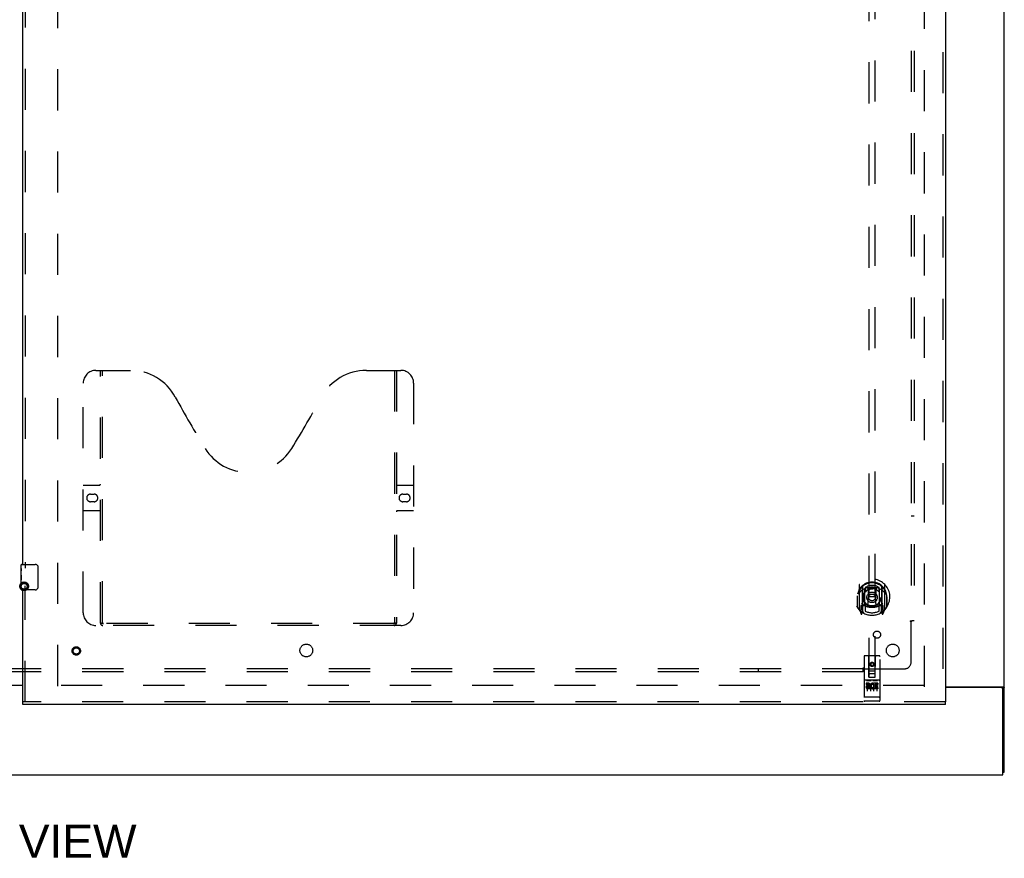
# Model space of a CAD drawing. Header units: inches. Extents: x 0 to 293, y 0 to 190.
# Tile 5 of 71: x 102 to 140, y 51 to 84. Entities that reach past the tile are written whole.
import ezdxf

# ---------------------------------------------------------------- set-up
doc = ezdxf.new("R2010")
doc.units = ezdxf.units.IN
doc.header["$LTSCALE"] = 16.12069
doc.header["$MEASUREMENT"] = 0
doc.linetypes.add('HIDDEN', pattern=[0.2, 0.1, -0.1])
doc.layers.get('0').update_dxf_attribs({"linetype": 'CONTINUOUS'})
for name, color, linetype in [('DEFAULT_2', 8, 'HIDDEN'), ('DIMENSIONS', 7, 'CONTINUOUS'), ('RIGHTHAND_DOOR_ASSEMBLY', 7, 'CONTINUOUS'), ('SUBPANEL', 7, 'CONTINUOUS')]:
    doc.layers.add(name, color=color, linetype=linetype)
doc.styles.get("Standard").update_dxf_attribs({"font": 'arial.ttf'})

msp = doc.modelspace()

# ---------------------------------------------------------------- linework, layer by layer
at = {"color": 3, "linetype": 'Continuous'}
for p, q in [((140.183, 54.363), (140.183, 140.155)), ((100.371, 57.774), (101.683, 57.774)), ((101.683, 57.759), (100.371, 57.759)), ((137.871, 57.707), (140.143, 57.707)), ((140.071, 57.676), (137.871, 57.676)), ((140.131, 54.259), (140.131, 57.616)), ((62.485, 54.259), (140.131, 54.259))]:
    msp.add_line(p, q, dxfattribs=at)
at = {"color": 7, "linetype": 'Continuous'}
for p, q in [((140.079, 57.677), (140.183, 57.677)), ((140.131, 54.363), (140.183, 54.363))]:
    msp.add_line(p, q, dxfattribs=at)
for points in [[(140.061, 57.707), (140.061, 57.706), (140.061, 57.704), (140.061, 57.703), (140.061, 57.701), (140.062, 57.699), (140.062, 57.697), (140.064, 57.696), (140.065, 57.694), (140.066, 57.693), (140.068, 57.691), (140.07, 57.69), (140.071, 57.688), (140.073, 57.687), (140.074, 57.686), (140.076, 57.684), (140.077, 57.683), (140.078, 57.681), (140.079, 57.68)], [(140.079, 57.68), (140.079, 57.678), (140.079, 57.677)]]:
    msp.add_lwpolyline(points, dxfattribs=at)
at = {"color": 3, "linetype": 'Continuous'}
for points in [[(140.143, 57.707), (140.145, 57.706), (140.147, 57.704), (140.149, 57.703), (140.152, 57.701), (140.155, 57.699), (140.158, 57.698), (140.164, 57.695)], [(140.164, 57.695), (140.166, 57.694), (140.169, 57.692), (140.172, 57.691), (140.174, 57.689), (140.176, 57.687), (140.179, 57.686), (140.18, 57.684), (140.181, 57.682), (140.182, 57.681), (140.183, 57.679), (140.183, 57.678), (140.183, 57.677)]]:
    msp.add_lwpolyline(points, dxfattribs=at)
msp.add_arc((140.071, 57.616), 0.06, 0, 90, dxfattribs=at)
at = {"layer": 'DEFAULT_2', "color": 8, "linetype": 'HIDDEN'}
for p, q in [((103.058, 57.738), (103.058, 136.78)), ((137.058, 57.707), (137.058, 136.811)), ((137.044, 57.759), (102.954, 57.759))]:
    msp.add_line(p, q, dxfattribs=at)
for radius in [0.169, 0.124, 0.114]:
    msp.add_circle((101.742, 61.649), radius, dxfattribs=at)
at = {"layer": 'RIGHTHAND_DOOR_ASSEMBLY', "color": 8, "linetype": 'HIDDEN'}
for p, q in [((137.767, 137.405), (137.767, 57.113)), ((134.871, 95.088), (134.871, 58.087)), ((135.121, 58.087), (135.121, 95.088)), ((101.787, 85.164), (101.787, 62.354)), ((104.557, 70.113), (105.912, 70.113)), ((104.732, 60.203), (104.732, 70.113)), ((104.812, 60.233), (104.812, 70.113)), ((115.162, 70.113), (116.517, 70.113)), ((116.262, 70.113), (116.262, 60.233)), ((116.342, 70.113), (116.342, 60.203)), ((104.057, 60.613), (104.057, 69.613)), ((117.017, 69.613), (117.017, 60.613)), ((104.057, 65.613), (104.692, 65.613)), ((104.344, 65.263), (104.481, 65.263)), ((116.382, 65.613), (117.017, 65.613)), ((116.594, 65.263), (116.731, 65.263)), ((104.481, 64.963), (104.344, 64.963)), ((116.731, 64.963), (116.594, 64.963)), ((104.692, 64.613), (104.057, 64.613)), ((117.017, 64.613), (116.382, 64.613)), ((101.787, 57.113), (101.787, 61.664)), ((134.496, 61.714), (134.496, 60.747)), ((134.613, 61.661), (134.613, 60.644)), ((134.621, 61.636), (134.621, 60.633)), ((134.713, 60.913), (134.713, 61.544)), ((134.721, 61.596), (134.721, 61.493)), ((134.833, 61.57), (134.863, 61.231)), ((135.159, 61.57), (135.128, 61.231)), ((135.271, 61.493), (135.271, 61.596)), ((135.278, 61.544), (135.278, 60.913)), ((135.371, 61.636), (135.371, 60.633)), ((135.378, 61.661), (135.378, 60.644)), ((135.496, 60.747), (135.496, 61.714)), ((134.413, 61.231), (134.428, 61.231)), ((134.413, 61.231), (134.413, 60.842)), ((134.421, 61.277), (134.421, 61.28)), ((134.421, 60.82), (134.421, 61.277)), ((134.833, 60.887), (134.863, 61.231)), ((135.128, 61.231), (134.863, 61.231)), ((135.159, 60.887), (135.128, 61.231)), ((135.578, 61.231), (135.563, 61.231)), ((135.571, 61.277), (135.571, 61.28)), ((135.571, 60.82), (135.571, 61.277)), ((135.578, 61.231), (135.578, 60.842)), ((134.5, 60.736), (134.571, 60.561)), ((134.613, 60.902), (134.553, 60.902)), ((134.553, 60.902), (134.553, 60.752)), ((134.553, 60.752), (134.621, 60.752)), ((134.591, 60.805), (134.562, 60.759)), ((134.592, 60.641), (134.596, 60.638)), ((134.599, 60.564), (134.613, 60.644)), ((134.691, 60.583), (134.621, 60.692)), ((134.623, 60.865), (134.623, 60.657)), ((134.713, 60.903), (134.641, 60.903)), ((134.709, 60.885), (134.643, 60.885)), ((134.721, 60.932), (134.721, 60.679)), ((135.271, 60.679), (135.271, 60.932)), ((135.351, 60.903), (135.278, 60.903)), ((135.348, 60.885), (135.283, 60.885)), ((135.371, 60.692), (135.301, 60.583)), ((135.368, 60.657), (135.368, 60.865)), ((135.371, 60.752), (135.438, 60.752)), ((135.438, 60.902), (135.378, 60.902)), ((135.378, 60.644), (135.393, 60.564)), ((135.399, 60.641), (135.4, 60.641)), ((135.4, 60.641), (135.4, 60.641)), ((135.4, 60.641), (135.4, 60.641)), ((135.43, 60.759), (135.401, 60.805)), ((135.421, 60.561), (135.492, 60.736)), ((135.438, 60.752), (135.438, 60.902)), ((116.517, 60.113), (104.557, 60.113)), ((116.259, 60.193), (104.816, 60.193)), ((134.683, 58.897), (134.683, 57.172)), ((135.278, 58.927), (134.713, 58.927)), ((134.869, 58.087), (134.866, 58.897)), ((135.122, 58.087), (135.126, 58.897)), ((135.308, 57.172), (135.308, 58.897)), ((134.868, 58.337), (135.123, 58.337)), ((134.996, 58.659), (134.933, 58.623)), ((134.933, 58.623), (134.943, 58.617)), ((134.933, 58.623), (134.933, 58.551)), ((134.933, 58.551), (134.943, 58.557)), ((134.933, 58.551), (134.996, 58.515)), ((134.996, 58.648), (134.943, 58.617)), ((134.943, 58.617), (134.943, 58.557)), ((134.943, 58.557), (134.996, 58.526)), ((135.058, 58.623), (134.996, 58.659)), ((134.996, 58.659), (134.996, 58.648)), ((135.048, 58.617), (134.996, 58.648)), ((134.996, 58.526), (135.048, 58.557)), ((134.996, 58.515), (135.058, 58.551)), ((134.996, 58.515), (134.996, 58.526)), ((135.058, 58.623), (135.048, 58.617)), ((135.048, 58.557), (135.048, 58.617)), ((135.058, 58.551), (135.048, 58.557)), ((135.058, 58.551), (135.058, 58.623)), ((135.278, 57.97), (134.713, 57.97)), ((134.785, 57.954), (134.957, 57.954)), ((134.869, 58.087), (134.871, 58.087)), ((134.871, 58.087), (135.121, 58.087)), ((135.081, 58.212), (134.911, 58.212)), ((135.035, 57.954), (135.207, 57.954)), ((135.121, 58.087), (135.122, 58.087)), ((134.851, 57.848), (134.759, 57.848)), ((134.759, 57.848), (134.759, 57.805)), ((134.851, 57.805), (134.759, 57.805)), ((134.808, 57.839), (134.808, 57.533)), ((134.855, 57.762), (134.809, 57.762)), ((134.851, 57.721), (134.823, 57.721)), ((134.915, 57.677), (134.823, 57.677)), ((134.915, 57.634), (134.823, 57.634)), ((134.915, 57.677), (134.915, 57.634)), ((134.933, 57.839), (134.933, 57.533)), ((135.047, 57.683), (135.064, 57.643)), ((135.058, 57.839), (135.058, 57.533)), ((135.072, 57.812), (135.059, 57.794)), ((135.068, 57.837), (135.072, 57.835)), ((135.228, 57.848), (135.072, 57.848)), ((135.072, 57.848), (135.072, 57.835)), ((135.072, 57.812), (135.072, 57.634)), ((135.228, 57.634), (135.072, 57.634)), ((135.228, 57.805), (135.114, 57.805)), ((135.114, 57.805), (135.114, 57.762)), ((135.206, 57.762), (135.114, 57.762)), ((135.206, 57.719), (135.114, 57.719)), ((135.114, 57.719), (135.114, 57.677)), ((135.228, 57.677), (135.114, 57.677)), ((135.183, 57.839), (135.183, 57.533)), ((135.206, 57.762), (135.206, 57.719)), ((135.228, 57.848), (135.228, 57.805)), ((135.228, 57.677), (135.228, 57.634)), ((134.701, 57.3), (134.7, 57.3)), ((134.702, 57.3), (134.701, 57.3)), ((134.703, 57.3), (134.702, 57.3)), ((134.702, 57.3), (134.702, 57.3)), ((134.704, 57.3), (134.703, 57.3)), ((134.705, 57.3), (134.704, 57.3)), ((134.706, 57.3), (134.705, 57.3)), ((134.707, 57.3), (134.706, 57.3)), ((134.706, 57.3), (134.706, 57.3)), ((134.708, 57.3), (134.707, 57.3)), ((134.709, 57.3), (134.708, 57.3)), ((134.71, 57.3), (134.709, 57.3)), ((134.711, 57.3), (134.71, 57.3)), ((134.71, 57.3), (134.71, 57.3)), ((134.712, 57.3), (134.711, 57.3)), ((134.713, 57.3), (134.712, 57.3)), ((135.278, 57.3), (134.713, 57.3)), ((135.278, 57.3), (135.279, 57.3)), ((135.279, 57.3), (135.28, 57.3)), ((135.28, 57.3), (135.281, 57.3)), ((135.281, 57.3), (135.282, 57.3)), ((135.282, 57.3), (135.283, 57.3)), ((135.283, 57.3), (135.283, 57.3)), ((135.285, 57.3), (135.286, 57.3)), ((135.286, 57.3), (135.287, 57.3)), ((135.286, 57.3), (135.286, 57.3)), ((135.287, 57.3), (135.288, 57.3)), ((135.288, 57.3), (135.289, 57.3)), ((135.289, 57.3), (135.29, 57.3)), ((135.29, 57.3), (135.291, 57.3)), ((135.29, 57.3), (135.29, 57.3)), ((135.291, 57.3), (135.292, 57.3)), ((135.292, 57.3), (135.293, 57.301)), ((137.871, 57.113), (101.683, 57.113)), ((135.278, 57.142), (134.713, 57.142))]:
    msp.add_line(p, q, dxfattribs=at)
at = {"layer": 'RIGHTHAND_DOOR_ASSEMBLY', "color": 3, "linetype": 'Continuous'}
for p, q in [((137.871, 137.405), (137.871, 57.113)), ((101.683, 62.509), (101.683, 85.009)), ((101.683, 57.113), (101.683, 61.509)), ((137.871, 57.009), (101.683, 57.009))]:
    msp.add_line(p, q, dxfattribs=at)
at = {"layer": 'RIGHTHAND_DOOR_ASSEMBLY', "color": 7, "linetype": 'Continuous'}
for p, q in [((101.623, 62.349), (101.623, 62.494)), ((101.623, 62.091), (101.623, 62.348)), ((101.629, 62.292), (101.623, 62.292)), ((101.63, 62.124), (101.63, 62.261)), ((101.638, 62.509), (102.178, 62.509)), ((102.278, 62.409), (102.278, 61.609)), ((101.623, 62.124), (101.63, 62.124)), ((101.623, 61.524), (101.623, 62.088)), ((101.625, 62.062), (101.623, 62.062)), ((101.623, 61.93), (101.629, 61.93)), ((101.623, 61.894), (101.63, 61.894)), ((101.623, 61.831), (101.63, 61.831)), ((101.63, 61.663), (101.63, 61.894)), ((101.623, 61.663), (101.63, 61.663)), ((102.178, 61.509), (101.638, 61.509)), ((101.683, 57.009), (101.683, 57.113)), ((137.871, 57.009), (137.871, 57.113))]:
    msp.add_line(p, q, dxfattribs=at)
for points in [[(101.623, 62.349), (101.624, 62.345), (101.624, 62.34), (101.625, 62.335), (101.626, 62.322)], [(101.626, 62.322), (101.627, 62.314), (101.628, 62.306), (101.629, 62.297)], [(101.629, 62.297), (101.629, 62.288), (101.63, 62.279), (101.63, 62.27), (101.63, 62.261)], [(102.272, 62.445), (102.274, 62.44), (102.275, 62.434), (102.277, 62.428), (102.278, 62.422), (102.278, 62.415), (102.278, 62.409)], [(101.623, 62.091), (101.624, 62.083), (101.624, 62.074), (101.625, 62.064)], [(101.625, 62.064), (101.628, 62.03), (101.629, 62.018), (101.629, 62.005), (101.63, 61.993), (101.63, 61.98), (101.63, 61.967), (101.63, 61.954), (101.63, 61.942), (101.629, 61.929), (101.629, 61.917), (101.628, 61.905)], [(102.278, 61.609), (102.278, 61.603), (102.278, 61.597), (102.277, 61.591), (102.275, 61.585), (102.274, 61.579), (102.272, 61.573)]]:
    msp.add_lwpolyline(points, dxfattribs=at)
at = {"layer": 'RIGHTHAND_DOOR_ASSEMBLY', "color": 8, "linetype": 'HIDDEN'}
for points in [[(134.542, 61.446), (134.54, 61.444), (134.539, 61.443), (134.537, 61.442), (134.535, 61.44), (134.534, 61.439), (134.532, 61.437), (134.53, 61.435), (134.529, 61.434), (134.527, 61.432), (134.525, 61.43), (134.523, 61.428), (134.521, 61.426), (134.52, 61.424), (134.518, 61.422), (134.516, 61.419), (134.514, 61.417), (134.512, 61.415), (134.51, 61.412), (134.507, 61.409), (134.505, 61.407), (134.503, 61.404), (134.501, 61.401), (134.498, 61.398), (134.496, 61.395), (134.494, 61.391), (134.491, 61.388), (134.489, 61.384), (134.486, 61.38), (134.484, 61.377), (134.481, 61.373), (134.478, 61.368), (134.475, 61.364), (134.473, 61.359), (134.47, 61.354), (134.467, 61.349), (134.463, 61.344)], [(134.808, 61.587), (134.813, 61.589), (134.819, 61.59), (134.824, 61.592), (134.83, 61.593), (134.835, 61.594), (134.841, 61.596), (134.846, 61.597), (134.851, 61.598), (134.857, 61.599), (134.862, 61.6), (134.868, 61.601), (134.873, 61.602), (134.879, 61.603), (134.884, 61.604), (134.89, 61.605), (134.896, 61.606), (134.901, 61.607), (134.907, 61.607), (134.912, 61.608), (134.918, 61.609), (134.923, 61.609), (134.929, 61.61), (134.934, 61.61), (134.94, 61.611), (134.946, 61.611), (134.951, 61.612), (134.957, 61.612), (134.962, 61.612), (134.968, 61.613), (134.974, 61.613), (134.979, 61.613), (134.985, 61.613), (134.99, 61.613), (134.996, 61.613), (135.002, 61.613), (135.007, 61.613), (135.013, 61.613), (135.018, 61.613), (135.024, 61.613), (135.029, 61.612), (135.035, 61.612), (135.041, 61.612), (135.046, 61.611), (135.052, 61.611), (135.057, 61.61), (135.063, 61.61), (135.069, 61.609), (135.074, 61.609), (135.08, 61.608), (135.085, 61.607), (135.091, 61.607), (135.096, 61.606), (135.102, 61.605), (135.107, 61.604), (135.113, 61.603), (135.118, 61.602), (135.124, 61.601), (135.129, 61.6), (135.135, 61.599), (135.14, 61.598), (135.146, 61.597), (135.151, 61.596), (135.157, 61.594), (135.162, 61.593), (135.168, 61.592), (135.173, 61.59), (135.178, 61.589), (135.184, 61.587)], [(135.528, 61.344), (135.525, 61.349), (135.522, 61.354), (135.519, 61.359), (135.516, 61.364), (135.514, 61.368), (135.511, 61.372), (135.508, 61.377), (135.506, 61.38), (135.503, 61.384), (135.501, 61.388), (135.498, 61.391), (135.496, 61.395), (135.493, 61.398), (135.491, 61.401), (135.489, 61.404), (135.487, 61.407), (135.484, 61.409), (135.482, 61.412), (135.48, 61.415), (135.478, 61.417), (135.476, 61.419), (135.474, 61.422), (135.472, 61.424), (135.47, 61.426), (135.469, 61.428), (135.467, 61.43), (135.465, 61.432), (135.463, 61.434), (135.461, 61.435), (135.46, 61.437), (135.458, 61.439), (135.456, 61.44), (135.455, 61.442), (135.453, 61.443), (135.452, 61.444), (135.45, 61.446)], [(104.722, 60.233), (104.739, 60.222), (104.754, 60.213), (104.77, 60.205), (104.786, 60.198), (104.801, 60.195), (104.816, 60.193)], [(116.259, 60.193), (116.274, 60.195), (116.289, 60.198), (116.305, 60.205), (116.32, 60.213), (116.336, 60.222), (116.352, 60.233)], [(134.778, 57.952), (134.779, 57.953), (134.779, 57.953), (134.779, 57.953), (134.779, 57.953), (134.779, 57.953), (134.779, 57.953), (134.779, 57.953), (134.779, 57.953), (134.779, 57.953), (134.779, 57.953), (134.779, 57.953), (134.78, 57.953), (134.78, 57.953), (134.78, 57.953), (134.78, 57.953), (134.78, 57.953), (134.78, 57.953), (134.78, 57.953), (134.78, 57.953), (134.781, 57.953), (134.781, 57.953), (134.781, 57.953), (134.781, 57.953), (134.781, 57.953), (134.781, 57.953), (134.781, 57.953), (134.782, 57.953), (134.782, 57.953), (134.782, 57.953), (134.782, 57.954), (134.782, 57.954), (134.782, 57.954), (134.782, 57.954), (134.783, 57.954), (134.783, 57.954), (134.783, 57.954), (134.783, 57.954), (134.783, 57.954), (134.784, 57.954), (134.784, 57.954), (134.784, 57.954), (134.784, 57.954), (134.784, 57.954), (134.785, 57.954), (134.785, 57.954)], [(134.957, 57.954), (134.957, 57.954), (134.957, 57.954), (134.957, 57.954), (134.958, 57.954), (134.958, 57.954), (134.958, 57.954), (134.958, 57.954), (134.958, 57.954), (134.959, 57.954), (134.959, 57.954), (134.959, 57.954), (134.959, 57.954), (134.959, 57.954), (134.96, 57.954), (134.96, 57.954), (134.96, 57.954), (134.96, 57.953), (134.96, 57.953), (134.96, 57.953), (134.96, 57.953), (134.961, 57.953), (134.961, 57.953), (134.961, 57.953), (134.961, 57.953), (134.961, 57.953), (134.961, 57.953), (134.961, 57.953), (134.962, 57.953), (134.962, 57.953), (134.962, 57.953), (134.962, 57.953), (134.962, 57.953), (134.962, 57.953), (134.962, 57.953), (134.962, 57.953), (134.962, 57.953), (134.963, 57.953), (134.963, 57.953), (134.963, 57.953), (134.963, 57.953), (134.963, 57.953), (134.963, 57.953), (134.963, 57.953), (134.963, 57.953), (134.963, 57.953), (134.963, 57.952)], [(135.028, 57.952), (135.029, 57.953), (135.029, 57.953), (135.029, 57.953), (135.029, 57.953), (135.029, 57.953), (135.029, 57.953), (135.029, 57.953), (135.029, 57.953), (135.029, 57.953), (135.029, 57.953), (135.029, 57.953), (135.03, 57.953), (135.03, 57.953), (135.03, 57.953), (135.03, 57.953), (135.03, 57.953), (135.03, 57.953), (135.03, 57.953), (135.03, 57.953), (135.031, 57.953), (135.031, 57.953), (135.031, 57.953), (135.031, 57.953), (135.031, 57.953), (135.031, 57.953), (135.031, 57.953), (135.032, 57.953), (135.032, 57.953), (135.032, 57.953), (135.032, 57.954), (135.032, 57.954), (135.032, 57.954), (135.033, 57.954), (135.033, 57.954), (135.033, 57.954), (135.033, 57.954), (135.033, 57.954), (135.033, 57.954), (135.034, 57.954), (135.034, 57.954), (135.034, 57.954), (135.034, 57.954), (135.034, 57.954), (135.035, 57.954), (135.035, 57.954)], [(135.207, 57.954), (135.207, 57.954), (135.207, 57.954), (135.207, 57.954), (135.208, 57.954), (135.208, 57.954), (135.208, 57.954), (135.208, 57.954), (135.208, 57.954), (135.209, 57.954), (135.209, 57.954), (135.209, 57.954), (135.209, 57.954), (135.209, 57.954), (135.21, 57.954), (135.21, 57.954), (135.21, 57.954), (135.21, 57.953), (135.21, 57.953), (135.21, 57.953), (135.21, 57.953), (135.211, 57.953), (135.211, 57.953), (135.211, 57.953), (135.211, 57.953), (135.211, 57.953), (135.211, 57.953), (135.211, 57.953), (135.212, 57.953), (135.212, 57.953), (135.212, 57.953), (135.212, 57.953), (135.212, 57.953), (135.212, 57.953), (135.212, 57.953), (135.212, 57.953), (135.212, 57.953), (135.213, 57.953), (135.213, 57.953), (135.213, 57.953), (135.213, 57.953), (135.213, 57.953), (135.213, 57.953), (135.213, 57.953), (135.213, 57.953), (135.213, 57.953), (135.213, 57.952)], [(134.7, 57.3), (134.699, 57.301), (134.699, 57.301), (134.699, 57.301), (134.698, 57.301), (134.698, 57.301), (134.697, 57.301), (134.697, 57.301), (134.697, 57.301), (134.696, 57.301), (134.696, 57.301), (134.696, 57.301), (134.695, 57.301), (134.695, 57.301), (134.695, 57.301), (134.694, 57.301), (134.694, 57.301), (134.694, 57.302), (134.693, 57.302), (134.693, 57.302), (134.693, 57.302), (134.693, 57.302), (134.692, 57.302), (134.692, 57.302), (134.692, 57.302), (134.691, 57.302), (134.691, 57.302), (134.691, 57.302), (134.69, 57.302), (134.69, 57.302), (134.69, 57.302), (134.69, 57.303), (134.689, 57.303), (134.689, 57.303), (134.689, 57.303), (134.689, 57.303), (134.688, 57.303), (134.688, 57.303), (134.688, 57.303), (134.688, 57.303), (134.688, 57.303), (134.687, 57.303), (134.687, 57.304), (134.687, 57.304), (134.687, 57.304), (134.687, 57.304), (134.686, 57.304), (134.686, 57.304), (134.686, 57.304), (134.686, 57.304), (134.686, 57.304), (134.686, 57.304), (134.685, 57.304), (134.685, 57.305), (134.685, 57.305), (134.685, 57.305), (134.685, 57.305), (134.685, 57.305), (134.685, 57.305), (134.684, 57.305), (134.684, 57.305), (134.684, 57.305), (134.684, 57.305), (134.684, 57.306), (134.684, 57.306), (134.684, 57.306), (134.684, 57.306), (134.684, 57.306), (134.684, 57.306), (134.684, 57.306), (134.684, 57.306), (134.684, 57.306), (134.684, 57.307), (134.683, 57.307), (134.683, 57.307), (134.683, 57.307), (134.683, 57.307), (134.683, 57.307), (134.683, 57.307)], [(135.283, 57.3), (135.284, 57.3), (135.285, 57.3)], [(135.293, 57.301), (135.293, 57.301), (135.293, 57.301), (135.294, 57.301), (135.294, 57.301), (135.294, 57.301), (135.295, 57.301), (135.295, 57.301), (135.295, 57.301), (135.296, 57.301), (135.296, 57.301), (135.296, 57.301), (135.297, 57.301), (135.297, 57.301), (135.297, 57.301), (135.298, 57.301), (135.298, 57.302), (135.298, 57.302), (135.299, 57.302), (135.299, 57.302), (135.299, 57.302), (135.3, 57.302), (135.3, 57.302), (135.3, 57.302), (135.301, 57.302), (135.301, 57.302), (135.301, 57.302), (135.301, 57.302), (135.302, 57.302), (135.302, 57.302), (135.302, 57.303), (135.302, 57.303), (135.303, 57.303), (135.303, 57.303), (135.303, 57.303), (135.303, 57.303), (135.304, 57.303), (135.304, 57.303), (135.304, 57.303), (135.304, 57.303), (135.304, 57.303), (135.305, 57.304), (135.305, 57.304), (135.305, 57.304), (135.305, 57.304), (135.305, 57.304), (135.306, 57.304), (135.306, 57.304), (135.306, 57.304), (135.306, 57.304), (135.306, 57.304), (135.306, 57.304), (135.307, 57.305), (135.307, 57.305), (135.307, 57.305), (135.307, 57.305), (135.307, 57.305), (135.307, 57.305), (135.307, 57.305), (135.307, 57.305), (135.308, 57.305), (135.308, 57.305), (135.308, 57.306), (135.308, 57.306), (135.308, 57.306), (135.308, 57.306), (135.308, 57.306), (135.308, 57.306), (135.308, 57.306), (135.308, 57.306), (135.308, 57.306), (135.308, 57.307), (135.308, 57.307), (135.308, 57.307), (135.308, 57.307), (135.308, 57.307), (135.308, 57.307), (135.308, 57.307)]]:
    msp.add_lwpolyline(points, dxfattribs=at)
for centre, radius in [((134.996, 61.213), 0.35), ((134.996, 61.213), 0.335), ((134.996, 61.213), 0.205), ((134.996, 61.213), 0.133), ((103.787, 59.113), 0.164), ((103.787, 59.113), 0.124), ((134.996, 58.587), 0.085), ((134.996, 58.587), 0.0845)]:
    msp.add_circle(centre, radius, dxfattribs=at)
for centre, radius, start, end in [((104.557, 69.613), 0.5, 90, 180), ((105.912, 68.113), 2, 28.4813, 90), ((115.162, 68.113), 2, 90, 151.5187), ((116.517, 69.613), 0.5, 0, 90), ((142.22, 87.811), 39.307, 208.4813, 211.8705), ((78.854, 87.811), 39.307, 328.1295, 331.5187), ((110.537, 68.113), 2, 211.8705, 328.1295), ((104.692, 65.653), 0.04, 270, 360), ((116.382, 65.653), 0.04, 180, 270), ((104.344, 65.113), 0.15, 90, 270), ((104.481, 65.113), 0.15, 270, 90), ((116.594, 65.113), 0.15, 90, 270), ((116.731, 65.113), 0.15, 270, 90), ((104.692, 64.573), 0.04, 0, 90), ((116.382, 64.573), 0.04, 90, 180), ((134.996, 61.231), 0.7, 305.5126, 234.4874), ((134.996, 61.228), 0.583, 0.2464, 179.7536), ((134.996, 61.203), 0.58, 7.6622, 172.3378), ((134.511, 61.714), 0.015, 135.0748, 180), ((134.996, 60.913), 0.7, 49.529, 130.471), ((134.628, 61.661), 0.015, 130.3587, 180), ((134.641, 61.636), 0.02, 129.3378, 179.9984), ((134.728, 61.544), 0.015, 112.9863, 180), ((134.996, 61.203), 0.48, 55.0461, 124.9539), ((134.751, 61.493), 0.03, 180, 311.1261), ((134.996, 61.213), 0.343, 48.8739, 131.1261), ((134.813, 61.568), 0.02, 5.0796, 105.5752), ((135.178, 61.568), 0.02, 74.4248, 174.9204), ((135.241, 61.493), 0.03, 228.8739, 360), ((135.263, 61.544), 0.015, 0, 67.0137), ((135.351, 61.636), 0.02, 0, 50.6594), ((135.363, 61.661), 0.015, 0, 49.6413), ((135.481, 61.714), 0.015, 0, 44.9252), ((134.441, 61.277), 0.02, 172.3378, 180), ((135.551, 61.277), 0.02, 0, 7.6622), ((134.441, 60.82), 0.02, 180, 215.2961), ((134.996, 61.213), 0.7, 215.2961, 324.7039), ((134.511, 60.747), 0.015, 180, 224.9252), ((134.566, 60.757), 0.005, 147.3208, 270), ((134.996, 61.543), 0.7, 233.2319, 306.7681), ((134.601, 60.677), 0.02, 234.4874, 360), ((134.433, 60.907), 0.188, 327.3208, 360), ((134.603, 60.657), 0.02, 234.7457, 360), ((134.641, 60.883), 0.02, 90, 180), ((134.641, 60.633), 0.02, 180, 238.5295), ((134.643, 60.865), 0.02, 90, 180), ((134.709, 60.865), 0.02, 66.536, 90), ((134.728, 60.913), 0.015, 180, 247.0137), ((134.996, 61.525), 0.7, 246.536, 293.464), ((134.751, 60.932), 0.03, 48.8739, 180), ((134.996, 61.213), 0.6, 242.7204, 297.2796), ((134.996, 61.213), 0.343, 228.8739, 311.1261), ((134.813, 60.888), 0.02, 254.3869, 354.9204), ((135.179, 60.888), 0.02, 185.0796, 285.6131), ((135.241, 60.932), 0.03, 0, 131.1261), ((135.263, 60.913), 0.015, 292.9863, 360), ((135.283, 60.865), 0.02, 90, 113.464), ((135.348, 60.865), 0.02, 0, 90), ((135.351, 60.883), 0.02, 0, 90), ((135.351, 60.633), 0.02, 301.4688, 359.9992), ((135.388, 60.657), 0.02, 180, 305.2543), ((135.559, 60.907), 0.188, 180, 212.6792), ((135.391, 60.677), 0.02, 180, 305.5126), ((135.426, 60.757), 0.005, 270, 32.6792), ((135.481, 60.747), 0.015, 315.0748, 360), ((135.551, 60.82), 0.02, 324.7039, 360), ((104.557, 60.613), 0.5, 180, 270), ((116.517, 60.613), 0.5, 270, 360), ((134.584, 60.566), 0.015, 201.8041, 350), ((135.407, 60.566), 0.015, 190, 338.1959), ((104.822, 60.203), 0.09, 180, 270), ((104.852, 60.233), 0.04, 180, 270), ((116.222, 60.233), 0.04, 270, 360), ((116.252, 60.203), 0.09, 270, 360), ((134.713, 58.897), 0.03, 90, 180), ((134.836, 58.897), 0.03, 0, 90), ((135.156, 58.897), 0.03, 90, 180), ((135.278, 58.897), 0.03, 0, 90), ((134.713, 58), 0.03, 180, 270), ((134.911, 58.172), 0.04, 90, 180), ((134.911, 58.127), 0.04, 180, 270), ((135.081, 58.172), 0.04, 0, 90), ((135.081, 58.127), 0.04, 270, 360), ((135.278, 58), 0.03, 270, 360), ((134.823, 57.699), 0.0644, 102.2995, 270.0775), ((134.823, 57.699), 0.0219, 89.9011, 270), ((134.851, 57.784), 0.0635, 270, 90), ((134.851, 57.783), 0.0219, 280.307, 90), ((135.022, 57.741), 0.107, 64.2636, 293.4027), ((135.022, 57.741), 0.0639, 54.8895, 293.4026), ((134.713, 57.172), 0.03, 180, 270), ((135.278, 57.172), 0.03, 270, 360)]:
    msp.add_arc(centre, radius, start, end, dxfattribs=at)
at = {"layer": 'RIGHTHAND_DOOR_ASSEMBLY', "color": 7, "linetype": 'Continuous'}
for centre, radius, start, end in [((101.638, 62.494), 0.015, 90, 180), ((102.178, 62.409), 0.1, 21.1999, 90), ((101.638, 61.524), 0.015, 180, 270), ((102.178, 61.609), 0.1, 270, 338.8001)]:
    msp.add_arc(centre, radius, start, end, dxfattribs=at)
msp.add_ellipse((101.886, 61.925), major_axis=(0.263, 0), ratio=0.432808, start_param=3.141593, end_param=3.321581, dxfattribs=at)
at = {"layer": 'SUBPANEL', "color": 8, "linetype": 'HIDDEN'}
for p, q in [((136.527, 134.228), (136.527, 60.29)), ((136.652, 134.228), (136.652, 60.29)), ((136.527, 64.415), (136.652, 64.415)), ((136.486, 60.29), (136.566, 60.29)), ((136.527, 58.665), (136.527, 60.255)), ((136.652, 60.29), (136.566, 60.29)), ((134.652, 58.415), (67.965, 58.415)), ((130.527, 58.415), (130.527, 58.29)), ((134.652, 58.377), (134.652, 58.456)), ((134.652, 58.29), (134.652, 58.377)), ((134.669, 58.397), (134.676, 58.404)), ((134.688, 58.415), (136.277, 58.415)), ((134.652, 58.29), (67.965, 58.29))]:
    msp.add_line(p, q, dxfattribs=at)
for points in [[(136.486, 60.29), (136.487, 60.288), (136.488, 60.287), (136.489, 60.285), (136.49, 60.283), (136.491, 60.281), (136.493, 60.28), (136.494, 60.278), (136.496, 60.276), (136.498, 60.275), (136.5, 60.273), (136.502, 60.272), (136.504, 60.271), (136.506, 60.269), (136.508, 60.268)], [(136.508, 60.268), (136.513, 60.265), (136.516, 60.263), (136.519, 60.261), (136.521, 60.26), (136.523, 60.258), (136.525, 60.257), (136.527, 60.255)], [(136.541, 60.268), (136.539, 60.266), (136.537, 60.264), (136.535, 60.262), (136.533, 60.26), (136.531, 60.258), (136.529, 60.257), (136.527, 60.255)], [(136.566, 60.29), (136.563, 60.289), (136.561, 60.287), (136.559, 60.285), (136.557, 60.283), (136.555, 60.282), (136.553, 60.28), (136.551, 60.278), (136.549, 60.277), (136.548, 60.275), (136.546, 60.273), (136.541, 60.268)], [(134.652, 58.456), (134.654, 58.456), (134.656, 58.455), (134.658, 58.454), (134.66, 58.453), (134.661, 58.451), (134.663, 58.45), (134.665, 58.448), (134.666, 58.447), (134.668, 58.445), (134.669, 58.443), (134.671, 58.441), (134.672, 58.439), (134.674, 58.437), (134.675, 58.434), (134.678, 58.429)], [(134.652, 58.377), (134.654, 58.379), (134.656, 58.382), (134.657, 58.384), (134.659, 58.386), (134.661, 58.388), (134.663, 58.39), (134.664, 58.392), (134.666, 58.393), (134.668, 58.395), (134.669, 58.397)], [(134.676, 58.404), (134.678, 58.406), (134.68, 58.408), (134.682, 58.41), (134.684, 58.412), (134.686, 58.414), (134.688, 58.415)], [(134.678, 58.429), (134.68, 58.427), (134.681, 58.424), (134.683, 58.422), (134.684, 58.419), (134.686, 58.417), (134.688, 58.415)]]:
    msp.add_lwpolyline(points, dxfattribs=at)
for centre, radius in [((135.19, 59.753), 0.141), ((112.808, 59.134), 0.25), ((135.808, 59.134), 0.25)]:
    msp.add_circle(centre, radius, dxfattribs=at)
msp.add_arc((136.277, 58.665), 0.25, 270, 360, dxfattribs=at)

# ---------------------------------------------------------------- texts
at = {"layer": 'DIMENSIONS', "color": 2, "linetype": 'Continuous', "insert": (100.48, 52.301), "char_height": 1.2931, "width": 11.31586, "attachment_point": 2, "line_spacing_factor": 0.9}
msp.add_mtext('FRONT VIEW', dxfattribs=at)

doc.saveas('drawing.dxf')
